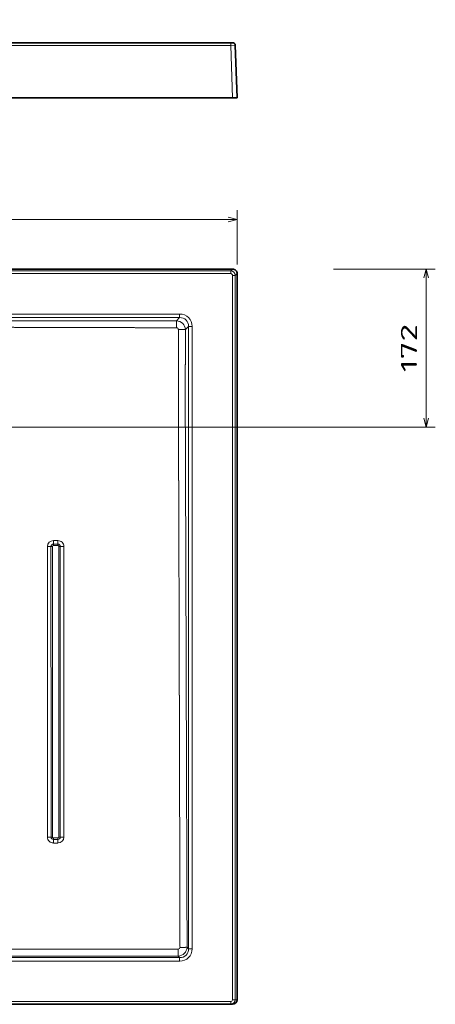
# Model space of a CAD drawing. Extents: x 82 to 353, y 17 to 278.
# Tile 7 of 7: x 263 to 353, y 17 to 232. Entities that reach past the tile are written whole.
import ezdxf
from ezdxf.enums import TextEntityAlignment as Align

# ---------------------------------------------------------------- set-up
doc = ezdxf.new("R2010")
doc.units = 0
doc.layers.get('0').update_dxf_attribs({"lineweight": 13})
doc.styles.get("Standard").update_dxf_attribs({"font": 'isocp.shx'})
doc.dimstyles.get("Standard").update_dxf_attribs({"dimtxt": 2.5, "dimasz": 2.5, "dimexe": 1.25, "dimexo": 0.625, "dimtad": 1, "dimcen": 2.5, "dimadec": 0, "dimazin": 0, "dimtfac": 1, "dimtmove": 0, "dimatfit": 0, "dimfxl": 0, "dimarcsym": 0})

# ---------------------------------------------------------------- blocks, each defined once
blk = doc.blocks.new('*D')
at = {"color": 7, "lineweight": 13}
for p, q in [((88.9, 209.64), (88.9, 231.64)), ((109.38, 226.64), (86.9, 226.64)), ((108.98, 214.64), (86.9, 214.64)), ((109.98, 188.19), (310.02, 188.19)), ((108.98, 177.38), (85.99, 177.38)), ((87.99, 17.36), (87.99, 177.38)), ((331.02, 177.38), (353.19, 177.38)), ((351.19, 142.96), (351.19, 177.38)), ((202.23, 138.22), (234.72, 158.06)), ((224.22, 142.96), (353.19, 142.96)), ((109.38, 17.36), (85.99, 17.36))]:
    blk.add_line(p, q, dxfattribs=at)
at = {"color": 7, "lineweight": 13, "ltscale": 0.295063}
for p, q in [((109.98, 178.38), (109.98, 190.19)), ((310.02, 178.38), (310.02, 190.19))]:
    blk.add_line(p, q, dxfattribs=at)
at = {"color": 7, "lineweight": 13}
for points in [[(88.38, 228.57), (88.9, 226.64), (89.41, 228.57)], [(89.41, 212.71), (88.9, 214.64), (88.38, 212.71)], [(111.91, 188.7), (109.98, 188.19), (111.91, 187.67)], [(308.09, 187.67), (310.02, 188.19), (308.09, 188.7)], [(88.5, 175.45), (87.99, 177.38), (87.47, 175.45)], [(351.71, 175.45), (351.19, 177.38), (350.67, 175.45)], [(216.39, 146.26), (217.77, 147.71), (215.85, 147.14)], [(350.67, 144.89), (351.19, 142.96), (351.71, 144.89)], [(203.61, 139.67), (202.23, 138.22), (204.15, 138.78)], [(87.47, 19.29), (87.99, 17.36), (88.5, 19.29)]]:
    blk.add_lwpolyline(points, dxfattribs=at)
for s, rotation, p, p2 in [('60', 90, (86.9, 217.25), (86.9, 224.03)), ('172', 90, (349.19, 154.92), (349.19, 165.43)), ('90', 31.4179, (227.9, 156.24), (233.68, 159.77)), ('%%c', 31.4179, (224.85, 154.38), (227.04, 155.72)), ('800', 90, (85.99, 92.12), (85.99, 102.63))]:
    blk.add_text(s, height=3.5, rotation=rotation, dxfattribs=at).set_placement(p, p2, align=Align.FIT)
blk.add_text('1000', height=3.5, dxfattribs=at).set_placement((202.88, 190.19), (217.12, 190.19), align=Align.FIT)
blk = doc.blocks.new('BLOCK11')
at = {"color": 7, "lineweight": 35}
for p, q in [((0, 172.1), (495.1, 172.1)), ((500.1, 167.1), (500.1, -623)), ((0, -628), (493.1, -628))]:
    blk.add_line(p, q, dxfattribs=at)
at = {"color": 7, "lineweight": 13, "ltscale": 0.070503}
for p, q in [((493.1, 170.1), (495.1, 172.1)), ((498.1, 165.1), (500.1, 167.1))]:
    blk.add_line(p, q, dxfattribs=at)
at = {"color": 7, "lineweight": 13}
for p, q in [((493.1, 170.1), (0, 170.1)), ((493.1, 167.1), (0, 167.1)), ((495.1, -623), (495.1, 165.1)), ((498.1, -623), (498.1, 165.1)), ((437.5, 123.1), (0, 123.1)), ((437.5, 119.2), (0, 119.2)), ((447.2, -567.5), (447.2, 109.5)), ((451.1, -567.5), (451.1, 109.5)), ((293.7, -446.1), (293.7, -129.8)), ((0, -577.2), (437.5, -577.2)), ((0, -581.1), (437.5, -581.1)), ((0, -625), (493.1, -625))]:
    blk.add_line(p, q, dxfattribs=at)
at = {"color": 7, "lineweight": 13, "ltscale": 0.074954}
for p, q in [((493.1, 167.1), (493.1, 170.1)), ((495.1, 165.1), (498.1, 165.1)), ((495.1, -623), (498.1, -623))]:
    blk.add_line(p, q, dxfattribs=at)
at = {"color": 7, "lineweight": 13, "ltscale": 0.121036}
blk.add_line((434.1, 115.8), (437.5, 119.2), dxfattribs=at)
at = {"color": 7, "lineweight": 13, "ltscale": 0.096593}
for p, q in [((437.5, 123.1), (437.5, 119.2)), ((451.1, 109.5), (447.2, 109.5)), ((451.1, -567.5), (447.2, -567.5)), ((437.5, -581.1), (437.5, -577.2))]:
    blk.add_line(p, q, dxfattribs=at)
at = {"color": 7, "lineweight": 13, "ltscale": 0.121039}
blk.add_line((443.8, 106.1), (447.2, 109.5), dxfattribs=at)
at = {"color": 7, "lineweight": 13, "ltscale": 0.124998}
for p, q in [((300, -123.5), (305, -123.5)), ((300, -127.3), (305, -127.3)), ((299.9, -128.8), (304.9, -128.8)), ((305, -448.6), (300, -448.6))]:
    blk.add_line(p, q, dxfattribs=at)
at = {"color": 7, "lineweight": 13, "ltscale": 0.124997}
blk.add_line((305, -447), (300, -447), dxfattribs=at)
at = {"color": 7, "lineweight": 13, "ltscale": 0.125001}
blk.add_line((305, -452.5), (300, -452.5), dxfattribs=at)
at = {"color": 7, "lineweight": 13, "ltscale": 0.055339}
blk.add_line((445.6, -566), (447.2, -567.5), dxfattribs=at)
at = {"color": 7, "lineweight": 13, "ltscale": 0.055115}
blk.add_line((436, -575.6), (437.5, -577.2), dxfattribs=at)
at = {"color": 7, "lineweight": 13, "ltscale": 0.075}
blk.add_line((493.1, -625), (493.1, -628), dxfattribs=at)
at = {"color": 7, "lineweight": 35, "ltscale": 0.049762}
blk.add_line((495.1, -628), (493.1, -628), dxfattribs=at)
at = {"color": 7, "lineweight": 13, "ltscale": 0.049854}
blk.add_line((500.1, -623), (498.1, -623), dxfattribs=at)
at = {"color": 7, "lineweight": 35}
for centre, start, end in [((495.1, 167.1), 359.9842, 90.0158), ((495.1, -623), 269.98, 359.9798)]:
    blk.add_arc(centre, 5, start, end, dxfattribs=at)
at = {"color": 7, "lineweight": 13}
for centre, radius, start, end in [((493.1, 165.1), 5, 0.045, 89.955), ((493.1, 165.1), 2, 359.9842, 90.0158), ((300, -129.8), 6.37, 90.0874, 180.0046), ((300, -129.8), 2.53, 90.0688, 180.001), ((344.9, -128.6), 44.9, 178.2695, 180.208), ((349.9, -128.6), 44.9, 178.2695, 180.2082), ((305, -129.8), 6.36, 359.9757, 90.0562), ((305, -129.8), 2.53, 359.9926, 90.0599), ((293.9, 78.6), 208.4, 269.9382, 270.9756), ((298.8, -214), 84.2, 89.9315, 90.9588), ((300, -129.8), 1, 90.0691, 179.9888), ((3660650.6, 183.9), 3660351.7, 180.00491, 180.0098604), ((305, -129.8), 0.999, 359.9916, 90.0721), ((306.1, -222.9), 93.1, 89.1466, 90.1024), ((3548601.8, 168.9), 3548295.9, 180.0048231, 180.0099299), ((310.9, 105.2), 235.1, 269.1625, 270.1091), ((300, -446.1), 6.36, 179.9981, 270.0364), ((293.9, -300), 146.1, 269.8996, 271.3953), ((298.9, -505.5), 59.4, 89.8824, 91.3531), ((300, -446.1), 2.53, 180.0209, 270.0103), ((300, -446), 1, 180.014, 270.0159), ((453.6, -447.2), 153.6, 179.9594, 180.5369), ((-101.4, -452.1), 401.4, 359.9414, 0.4939), ((305, -446), 1, 270.0044, 0.0025), ((305, -446.1), 2.53, 269.9971, 0.0084), ((305, -446.1), 6.37, 270.0203, 359.9824), ((457.7, -447.2), 152.7, 179.9593, 180.5401), ((-94, -452.1), 399, 359.9413, 0.497), ((306.1, -508.6), 62.5, 88.7199, 90.13), ((311, -286.9), 159.2, 268.7635, 270.1481), ((-48.3, -3048356.5), 3047780.9, 89.9908953, 89.9990915), ((-6290.3, -568.6), 6726.3, 359.93961, 0.00455), ((493.1, -623), 2, 269.9799, 359.9798), ((493.1, -623), 5, 270.004, 0.004)]:
    blk.add_arc(centre, radius, start, end, dxfattribs=at)
for centre, major_axis, ratio, start_param, end_param in [((436.6, 108.6), (-10.6, -10.6), 0.93511, 2.389713, 3.893466), ((436.6, 108.6), (7.94, 7.94), 0.890394, 5.531307, 7.035067), ((434, 106), (7.07, -7.07), 0.962329, 0.818913, 2.322819), ((435.8, -565.8), (-7.01, -7.13), 0.962708, 0.810291, 2.314066), ((435.8, -565.9), (1.48, -1.55), 0.933038, 5.554728, 7.058569), ((436.6, -566.6), (10.6, -10.6), 0.93511, 5.531306, 7.035059), ((436.6, -566.6), (7.94, -7.94), 0.890394, 5.531307, 7.035067)]:
    blk.add_ellipse(centre, major_axis=major_axis, ratio=ratio, start_param=start_param, end_param=end_param, dxfattribs=at)
for points, knots in [([(0, 115.5), (1.9, 115.5), (3.9, 115.5), (6.1, 115.5), (8.5, 115.5), (10.9, 115.5), (11.4, 115.5), (14.4, 115.5), (17.4, 115.5), (19.8, 115.5), (22.8, 115.5), (25.8, 115.5), (26.2, 115.5), (27.2, 115.5), (28.2, 115.5), (28.7, 115.5), (31.2, 115.5), (33.7, 115.5), (35.7, 115.5), (48.7, 115.5), (61.7, 115.5), (75.1, 115.5), (87.6, 115.5), (100.1, 115.5), (101.5, 115.5), (104.4, 115.5), (107.3, 115.5), (108.7, 115.5), (115.5, 115.5), (122.3, 115.6), (127.7, 115.6), (139, 115.6), (150.2, 115.6), (156, 115.6), (163.1, 115.6), (170.1, 115.6), (171.4, 115.6), (184.4, 115.6), (197.3, 115.6), (208.9, 115.6), (221.8, 115.6), (234.7, 115.6), (236, 115.6), (238.7, 115.6), (241.3, 115.6), (242.7, 115.6), (255.1, 115.6), (267.5, 115.7), (278.3, 115.7), (290.2, 115.7), (302.1, 115.7), (302.9, 115.7), (309.5, 115.7), (316.1, 115.7), (322, 115.7), (334.5, 115.7), (347.2, 115.7), (353.8, 115.7), (361.6, 115.7), (369.3, 115.7), (370.5, 115.7), (376.8, 115.7), (383.1, 115.7), (388.1, 115.7), (400.6, 115.8), (413.1, 115.8), (419.2, 115.8), (426.6, 115.8), (434.1, 115.8)], [0, 0, 0, 0, 0, 0, 16.686975, 16.686975, 16.686975, 20.985087, 20.985087, 20.985087, 42.475639, 42.475639, 42.475639, 46.773751, 46.773751, 46.773751, 51.071863, 51.071863, 51.071863, 68.264296, 68.264296, 68.264296, 163.952336, 163.952336, 163.952336, 176.41532, 176.41532, 176.41532, 188.878304, 188.878304, 188.878304, 235.004744, 235.004744, 235.004744, 283.908006, 283.908006, 283.908006, 295.746765, 295.746765, 295.746765, 395.872877, 395.872877, 395.872877, 407.425859, 407.425859, 407.425859, 418.97884, 418.97884, 418.97884, 515.505083, 515.505083, 515.505083, 522.367154, 522.367154, 522.367154, 572.281955, 572.281955, 572.281955, 628.034728, 628.034728, 628.034728, 638.921489, 638.921489, 638.921489, 682.467597, 682.467597, 682.467597, 747.300243, 747.300243, 747.300243, 747.300243, 747.300243, 747.300243]), ([(10.6, 109.4), (12.1, 109.4), (13.6, 109.5), (14.6, 109.5), (17.6, 109.5), (20.5, 109.4), (21.9, 109.4), (23.9, 109.4), (26, 109.4), (27, 109.4), (36.7, 109.4), (46.4, 109.4), (55.5, 109.3), (70.3, 109.2), (85, 109.2), (90.6, 109.2), (97.3, 109.1), (104, 109.1), (105.8, 109.1), (108.2, 109.1), (110.5, 109.1), (111.8, 109.1), (117.9, 109.1), (124.1, 109), (129.1, 109), (140.8, 109), (152.5, 108.9), (159.2, 108.9), (167.1, 108.9), (175, 108.9), (176.3, 108.9), (188, 108.8), (199.6, 108.8), (209.8, 108.8), (221.7, 108.7), (233.6, 108.7), (236.4, 108.7), (239.9, 108.7), (243.4, 108.7), (245.3, 108.7), (257.4, 108.6), (269.5, 108.6), (279.5, 108.6), (290.6, 108.5), (301.9, 108.5), (302.8, 108.5), (308.7, 108.5), (314.6, 108.5), (319.6, 108.4), (330.7, 108.4), (341.9, 108.4), (348.1, 108.4), (356.5, 108.3), (364.7, 108.3), (366.7, 108.3), (377.6, 108.3), (388.5, 108.3), (396.9, 108.2), (409.5, 108.2), (422, 108.2), (426.1, 108.1), (430.1, 108.1), (434.2, 108.1)], [0, 0, 0, 0, 0, 0, 13.040465, 13.040465, 13.040465, 25.311204, 25.311204, 25.311204, 30.886229, 30.886229, 30.886229, 109.651203, 109.651203, 109.651203, 158.277469, 158.277469, 158.277469, 167.798632, 167.798632, 167.798632, 178.60439, 178.60439, 178.60439, 220.898619, 220.898619, 220.898619, 277.467118, 277.467118, 277.467118, 289.30677, 289.30677, 289.30677, 378.101764, 378.101764, 378.101764, 392.182603, 392.182603, 392.182603, 408.391776, 408.391776, 408.391776, 497.385505, 497.385505, 497.385505, 505.470328, 505.470328, 505.470328, 548.288071, 548.288071, 548.288071, 599.294704, 599.294704, 599.294704, 619.576451, 619.576451, 619.576451, 693.597706, 693.597706, 693.597706, 728.568665, 728.568665, 728.568665, 728.568665, 728.568665, 728.568665]), ([(434.2, 108.1), (434.2, 109.3), (434.2, 110.5), (434.1, 111.6), (434.1, 113.3), (434.1, 114.8), (434.1, 115.2), (434.1, 115.5), (434.1, 115.8)], [0, 0, 0, 0, 0, 0, 7.551137, 7.551137, 7.551137, 11.267937, 11.267937, 11.267937, 11.267937, 11.267937, 11.267937]), ([(436.1, 106.2), (437.3, 106.2), (438.5, 106.2), (439.6, 106.2), (441.3, 106.1), (442.8, 106.1), (443.2, 106.1), (443.5, 106.1), (443.8, 106.1)], [0, 0, 0, 0, 0, 0, 7.551657, 7.551657, 7.551657, 11.268597, 11.268597, 11.268597, 11.268597, 11.268597, 11.268597]), ([(436.1, 106.2), (436.1, 104.1), (436.1, 102), (436.1, 99.9), (436.1, 97.7), (436.1, 95.5), (436.1, 95.4), (436.1, 94.8), (436.2, 94.2), (436.2, 93.8), (436.2, 93.1), (436.2, 92.4), (436.2, 92.1), (436.2, 91.5), (436.2, 90.9), (436.2, 90.7), (436.2, 87.3), (436.2, 84), (436.2, 81), (436.2, 77.1), (436.2, 73.2), (436.2, 72.2), (436.2, 69.2), (436.3, 66.2), (436.3, 64), (436.3, 60.7), (436.3, 57.4), (436.3, 56.3), (436.3, 54.1), (436.3, 51.9), (436.3, 50.8), (436.3, 49), (436.3, 47.1), (436.3, 46.4), (436.3, 45.4), (436.3, 44.4), (436.3, 44.1), (436.3, 43.3), (436.3, 42.4), (436.3, 41.6), (436.3, 40.1), (436.3, 38.5), (436.3, 37.8), (436.3, 36.4), (436.3, 35.2), (436.3, 34.6), (436.3, 33.9), (436.3, 33.2), (436.3, 33.3), (436.3, 33), (436.3, 32.6), (436.3, 32.5), (436.3, 31.4), (436.3, 30.5), (436.3, 29.8), (436.3, 28.6), (436.3, 28), (436.3, 27.8), (436.3, 26.9), (436.3, 25.5), (436.3, 24.7), (436.3, 23.7), (436.3, 22.8), (436.3, 22.8), (436.3, 22.7), (436.3, 22.6), (436.3, 22.5), (436.3, 22.3), (436.3, 22.1), (436.3, 22), (436.3, 21.8), (436.3, 21.6), (436.3, 21.6), (436.3, 21.5), (436.3, 21.5), (436.3, 21.4), (436.3, 20.9), (436.3, 20.5), (436.3, 19.8), (436.3, 18), (436.3, 16.2), (436.3, 14.8), (436.3, 13.3), (436.3, 11.9), (436.3, 11.8), (436.3, 11.6), (436.3, 11.4), (436.3, 11.4), (436.3, 11.2), (436.3, 11), (436.3, 10.9), (436.3, 10.8), (436.3, 10.6), (436.3, 10.4), (436.3, 9.5), (436.3, 8.5), (436.3, 7.6), (436.3, 6.5), (436.3, 5.5), (436.3, 5.4), (436.3, 5.2), (436.3, 5), (436.3, 4.9), (436.3, 4.7), (436.3, 4.5), (436.3, 4.4), (436.3, 4.2), (436.3, 4), (436.3, 3.9), (436.3, 3.7), (436.3, 3.5), (436.3, 3.4), (436.3, 3.1), (436.3, 2.9), (436.3, 3), (436.3, 2.3), (436.3, 1.6), (436.3, 1.1), (436.3, 0.5), (436.3, 0)], [0, 0, 0, 0, 0, 0, 23.182647, 23.182647, 23.182647, 24.728157, 24.728157, 24.728157, 29.610126, 29.610126, 29.610126, 33.232978, 33.232978, 33.232978, 36.549303, 36.549303, 36.549303, 70.862853, 70.862853, 70.862853, 80.09021, 80.09021, 80.09021, 104.763205, 104.763205, 104.763205, 117.112354, 117.112354, 117.112354, 129.461503, 129.461503, 129.461503, 137.701802, 137.701802, 137.701802, 140.243913, 140.243913, 140.243913, 147.359538, 147.359538, 147.359538, 153.053957, 153.053957, 153.053957, 158.640397, 158.640397, 158.640397, 161.011602, 161.011602, 161.011602, 162.573058, 162.573058, 162.573058, 173.086381, 173.086381, 173.086381, 185.57754, 185.57754, 185.57754, 195.831145, 195.831145, 195.831145, 196.134286, 196.134286, 196.134286, 196.823969, 196.823969, 196.823969, 197.731299, 197.731299, 197.731299, 198.189524, 198.189524, 198.189524, 198.418639, 198.418639, 198.418639, 203.599662, 203.599662, 203.599662, 218.667951, 218.667951, 218.667951, 219.776752, 219.776752, 219.776752, 220.836855, 220.836855, 220.836855, 221.896778, 221.896778, 221.896778, 222.773317, 222.773317, 222.773317, 232.901164, 232.901164, 232.901164, 234.142984, 234.142984, 234.142984, 235.320876, 235.320876, 235.320876, 236.498768, 236.498768, 236.498768, 237.676665, 237.676665, 237.676665, 238.854563, 238.854563, 238.854563, 240.488438, 240.488438, 240.488438, 246.378002, 246.378002, 246.378002, 246.378002, 246.378002, 246.378002]), ([(443.8, 106.1), (443.8, 104), (443.8, 101.9), (443.8, 99.7), (443.8, 95.5), (443.8, 91.2), (443.8, 89.2), (443.8, 82.8), (443.8, 76.5), (443.7, 72.2), (443.7, 65.8), (443.7, 59.4), (443.7, 57.6), (443.7, 48.9), (443.7, 40.2), (443.7, 34.5), (443.7, 27.7), (443.7, 20.9), (443.7, 20.6), (443.7, 20.1), (443.7, 19.5), (443.7, 19.3), (443.7, 18.5), (443.7, 17.7), (443.7, 17.1), (443.7, 16.1), (443.7, 15), (443.7, 14.5), (443.7, 13.4), (443.7, 12.3), (443.7, 11.8), (443.7, 10.3), (443.7, 8.8), (443.7, 7.4), (443.7, 6.2), (443.7, 4.9), (443.7, 4.6), (443.7, 4.2), (443.7, 3.7), (443.7, 3.2), (443.7, 2.5), (443.7, 1.7), (443.7, 1.2), (443.7, 0.6), (443.7, 0.1)], [0, 0, 0, 0, 0, 0, 18.374402, 18.374402, 18.374402, 37.087457, 37.087457, 37.087457, 73.754078, 73.754078, 73.754078, 92.731576, 92.731576, 92.731576, 149.286331, 149.286331, 149.286331, 151.581618, 151.581618, 151.581618, 153.876905, 153.876905, 153.876905, 158.467479, 158.467479, 158.467479, 163.058061, 163.058061, 163.058061, 167.781781, 167.781781, 167.781781, 176.230114, 176.230114, 176.230114, 178.524418, 178.524418, 178.524418, 180.445968, 180.445968, 180.445968, 185.085882, 185.085882, 185.085882, 185.085882, 185.085882, 185.085882]), ([(437.9, -566.1), (437.8, -539.4), (437.8, -512.7), (437.7, -486.5), (437.6, -449), (437.5, -411.6), (437.5, -400), (437.4, -374.1), (437.3, -348), (437.3, -333.3), (437.2, -317.7), (437.2, -302.1), (437.2, -301.4), (437.2, -298.8), (437.2, -296.3), (437.2, -294.7), (437.2, -291.8), (437.1, -288.9), (437.1, -287.7), (437.1, -286), (437.1, -284.3), (437.1, -283.5), (437.1, -268.9), (437, -254.3), (437, -247.6), (436.9, -201.7), (436.8, -155.7), (436.7, -122.6), (436.6, -90.6), (436.5, -58.7), (436.5, -58.5), (436.4, -57.8), (436.4, -57), (436.4, -56.5), (436.4, -55.6), (436.4, -54.7), (436.4, -54.5), (436.4, -50.4), (436.4, -46.3), (436.4, -42.6), (436.4, -37.6), (436.4, -32.7), (436.4, -31.6), (436.4, -29.3), (436.3, -27), (436.3, -25.8), (436.3, -23.4), (436.3, -21), (436.3, -20.2), (436.3, -18.3), (436.3, -16.5), (436.3, -15.9), (436.3, -14.7), (436.3, -13.5), (436.3, -12.9), (436.3, -10), (436.3, -7.1), (436.3, -4.7), (436.3, -2.4), (436.3, 0)], [0, 0, 0, 0, 0, 0, 298.218474, 298.218474, 298.218474, 427.190072, 427.190072, 427.190072, 592.836521, 592.836521, 592.836521, 601.601501, 601.601501, 601.601501, 621.485922, 621.485922, 621.485922, 635.458768, 635.458768, 635.458768, 640.470809, 640.470809, 640.470809, 798.770755, 798.770755, 798.770755, 1153.944566, 1153.944566, 1153.944566, 1156.11899, 1156.11899, 1156.11899, 1162.62865, 1162.62865, 1162.62865, 1165.963218, 1165.963218, 1165.963218, 1208.274526, 1208.274526, 1208.274526, 1221.29326, 1221.29326, 1221.29326, 1234.311994, 1234.311994, 1234.311994, 1248.456516, 1248.456516, 1248.456516, 1255.029346, 1255.029346, 1255.029346, 1261.602175, 1261.602175, 1261.602175, 1287.893482, 1287.893482, 1287.893482, 1287.893482, 1287.893482, 1287.893482]), ([(445.6, -566), (445.5, -539.1), (445.5, -512.2), (445.4, -485.6), (445.2, -436.2), (445, -386.7), (445, -363.7), (444.9, -333.7), (444.7, -303.4), (444.7, -296.8), (444.6, -245.8), (444.4, -194.8), (444.2, -149.5), (444.1, -99.6), (443.9, -49.8), (443.9, -44.1), (443.9, -36.1), (443.8, -28.2), (443.8, -22.9), (443.8, -17), (443.8, -11), (443.8, -7.3), (443.8, -3.6), (443.7, 0.1)], [0, 0, 0, 0, 0, 0, 233.018985, 233.018985, 233.018985, 435.78222, 435.78222, 435.78222, 494.957826, 494.957826, 494.957826, 877.437314, 877.437314, 877.437314, 926.788651, 926.788651, 926.788651, 946.172008, 946.172008, 946.172008, 978.271666, 978.271666, 978.271666, 978.271666, 978.271666, 978.271666]), ([(297.5, -446.1), (297.5, -433.4), (297.5, -420.8), (297.5, -408.2), (297.5, -389.2), (297.5, -370.3), (297.5, -364.4), (297.5, -339.2), (297.5, -314.1), (297.5, -295.3), (297.4, -266.9), (297.4, -238.3), (297.4, -228.8), (297.4, -217.6), (297.4, -206.5), (297.4, -204.9), (297.4, -201.6), (297.4, -198.3), (297.4, -197.1), (297.4, -193.2), (297.4, -189.4), (297.4, -187.3), (297.4, -184.1), (297.4, -180.9), (297.4, -179.8), (297.4, -169.2), (297.4, -158.5), (297.4, -149), (297.4, -139.4), (297.4, -129.8)], [0, 0, 0, 0, 0, 0, 127.325124, 127.325124, 127.325124, 191.838294, 191.838294, 191.838294, 382.58573, 382.58573, 382.58573, 478.228257, 478.228257, 478.228257, 494.181378, 494.181378, 494.181378, 511.003385, 511.003385, 511.003385, 532.300389, 532.300389, 532.300389, 542.948891, 542.948891, 542.948891, 638.754574, 638.754574, 638.754574, 638.754574, 638.754574, 638.754574]), ([(307.5, -129.8), (307.5, -156.3), (307.5, -182.7), (307.5, -209.1), (307.5, -236.1), (307.5, -263.1), (307.5, -263.6), (307.5, -266.2), (307.5, -268.8), (307.5, -270.8), (307.5, -274.2), (307.5, -277.6), (307.5, -279), (307.5, -280.8), (307.5, -282.7), (307.5, -283.7), (307.5, -288.6), (307.5, -293.5), (307.5, -297.9), (307.5, -324.4), (307.5, -351.1), (307.5, -373.7), (307.5, -401.7), (307.5, -429.6), (307.5, -435.1), (307.5, -440.6), (307.5, -446.1)], [0, 0, 0, 0, 0, 0, 265.251549, 265.251549, 265.251549, 269.908116, 269.908116, 269.908116, 291.600504, 291.600504, 291.600504, 305.339231, 305.339231, 305.339231, 310.026917, 310.026917, 310.026917, 353.947578, 353.947578, 353.947578, 573.991663, 573.991663, 573.991663, 628.300991, 628.300991, 628.300991, 628.300991, 628.300991, 628.300991]), ([(311.4, -129.8), (311.4, -156.3), (311.4, -182.7), (311.4, -209.1), (311.4, -236.1), (311.4, -263.1), (311.4, -263.6), (311.4, -266.2), (311.4, -268.8), (311.4, -270.8), (311.4, -274.2), (311.4, -277.7), (311.4, -279), (311.4, -280.9), (311.4, -282.7), (311.4, -283.7), (311.4, -288.6), (311.4, -293.5), (311.4, -297.9), (311.4, -324.4), (311.4, -351.1), (311.4, -373.7), (311.4, -401.8), (311.4, -429.6), (311.4, -435.1), (311.4, -440.6), (311.4, -446.1)], [0, 0, 0, 0, 0, 0, 265.256078, 265.256078, 265.256078, 269.912693, 269.912693, 269.912693, 291.610344, 291.610344, 291.610344, 305.346477, 305.346477, 305.346477, 310.035283, 310.035283, 310.035283, 353.943997, 353.943997, 353.943997, 573.950037, 573.950037, 573.950037, 628.250946, 628.250946, 628.250946, 628.250946, 628.250946, 628.250946]), ([(437.9, -566.1), (439.1, -566.1), (440.3, -566.1), (441.5, -566.1), (443.2, -566), (444.6, -566), (445, -566), (445.4, -566), (445.6, -566)], [0, 0, 0, 0, 0, 0, 7.575589, 7.575589, 7.575589, 11.298959, 11.298959, 11.298959, 11.298959, 11.298959, 11.298959]), ([(0, -568.2), (3.6, -568.2), (7.3, -568.2), (10.9, -568.2), (15.7, -568.2), (20.4, -568.2), (21.5, -568.2), (29.4, -568.2), (37.2, -568.2), (43.9, -568.2), (54.1, -568.2), (64.2, -568.2), (67.2, -568.2), (83.4, -568.2), (99.7, -568.2), (112.8, -568.2), (128.3, -568.2), (143.8, -568.1), (147, -568.1), (163.9, -568.1), (180.9, -568.1), (195.3, -568.1), (218.5, -568.1), (241.7, -568.1), (250.6, -568.1), (262.4, -568.1), (274.1, -568.1), (278.1, -568.1), (290.8, -568.1), (303.4, -568.1), (313.1, -568.1), (332.8, -568.1), (352.5, -568.1), (362.5, -568.1), (376.3, -568.1), (390.3, -568), (394, -568), (398.7, -568), (403.4, -568), (404.3, -568), (409.4, -568), (414.6, -568), (419, -568), (425.1, -568), (431.2, -568), (432.8, -568), (434.4, -568), (436, -568)], [0, 0, 0, 0, 0, 0, 31.308997, 31.308997, 31.308997, 40.990959, 40.990959, 40.990959, 99.082549, 99.082549, 99.082549, 128.990973, 128.990973, 128.990973, 239.092665, 239.092665, 239.092665, 263.214212, 263.214212, 263.214212, 385.365796, 385.365796, 385.365796, 462.208758, 462.208758, 462.208758, 486.780149, 486.780149, 486.780149, 572.055556, 572.055556, 572.055556, 661.159929, 661.159929, 661.159929, 693.4526, 693.4526, 693.4526, 701.96083, 701.96083, 701.96083, 737.166665, 737.166665, 737.166665, 749.765733, 749.765733, 749.765733, 749.765733, 749.765733, 749.765733])]:
    blk.add_open_spline(points, degree=5, knots=knots, dxfattribs=at)
for points in [[(434.2, 108.1), (434.8, 108.1), (435.4, 107.9), (435.9, 107.4), (436.1, 106.8), (436.1, 106.2)], [(300, -123.5), (300, -124.3), (300, -125.1), (300, -125.9), (300, -126.7), (300, -127.3)], [(305, -123.5), (305, -124.3), (305, -125.1), (305, -125.9), (305, -126.7), (305, -127.3)]]:
    blk.add_open_spline(points, degree=5, dxfattribs=at)
blk = doc.blocks.new('BLOCK12')
at = {"color": 7, "lineweight": 35, "ltscale": 0.05003}
for p, q in [((-493.1, 0), (-495.1, 0)), ((493.1, 0), (495.1, 0))]:
    blk.add_line(p, q, dxfattribs=at)
at = {"color": 7, "lineweight": 35}
for p, q in [((0, 0), (-493.1, 0)), ((0, 0), (493.1, 0)), ((-500.1, -60), (-498.1, -2.9)), ((500.1, -60), (498.1, -2.9)), ((0, -60), (-495.1, -60)), ((0, -60), (495.1, -60))]:
    blk.add_line(p, q, dxfattribs=at)
at = {"color": 7, "lineweight": 13, "ltscale": 0.125012}
for p, q in [((-493.1, -3), (-498.1, -2.9)), ((493.1, -3), (498.1, -2.9))]:
    blk.add_line(p, q, dxfattribs=at)
at = {"color": 7, "lineweight": 13}
for p, q in [((-495.1, -60), (-493.1, -3)), ((0, -3), (-493.1, -3)), ((0, -3), (493.1, -3)), ((495.1, -60), (493.1, -3))]:
    blk.add_line(p, q, dxfattribs=at)
at = {"color": 7, "lineweight": 13, "ltscale": 0.075}
for p, q in [((-493.1, 0), (-493.1, -3)), ((493.1, 0), (493.1, -3))]:
    blk.add_line(p, q, dxfattribs=at)
at = {"color": 7, "lineweight": 35, "ltscale": 0.125077}
for p, q in [((-500.1, -60), (-495.1, -60)), ((500.1, -60), (495.1, -60))]:
    blk.add_line(p, q, dxfattribs=at)
at = {"color": 7, "lineweight": 35}
for centre, radius, start, end in [((-495.1, -3), 3, 90, 178), ((-451.1, -4), 4, 89.7429, 90), ((451.1, -4), 4, 90, 90.2571), ((495.1, -3), 3, 2, 90)]:
    blk.add_arc(centre, radius, start, end, dxfattribs=at)

msp = doc.modelspace()

# ---------------------------------------------------------------- block references
at = {"lineweight": 0, "xscale": 0.2, "yscale": 0.2, "zscale": 0.2}
for name, p in [('BLOCK12', (210, 226.6393)), ('BLOCK11', (210, 142.9629))]:
    msp.add_blockref(name, p, dxfattribs=at)

# ---------------------------------------------------------------- dimensions: what is measured, and where the dimension line sits
at = {"color": 0, "lineweight": 0}
dim = msp.add_diameter_dim_2p(p1=(202.2342, 138.2193), p2=(217.7658, 147.7065), text='%%c90', dimstyle='Standard', override={"dimlfac": 5}, dxfattribs=at)
dim.commit()
dim.dimension.update_dxf_attribs({"geometry": '*D', "text_midpoint": (230.3078, 155.3675), "dimtype": 163})
for base, p1, p2, angle, middle, dimtype in [((351.1891, 142.9629), (329.0197, 177.3819), (222.22, 142.9629), 269.998569, (351.1891, 160.1724), 160), ((87.98586, 17.36286), (110.98034, 177.38191), (111.37966, 17.36286), 269.998569, (87.98586, 97.37239), 160), ((109.981, 188.185), (310.019, 176.3825), (109.981, 176.3825), 180, (210, 188.185), 161), ((88.8972, 226.6393), (110.9816, 214.6393), (111.3797, 226.6393), 89.999523, (88.8972, 220.6393), 160)]:
    dim = msp.add_linear_dim(base=base, p1=p1, p2=p2, angle=angle, dimstyle='Standard', override={"dimlfac": 5}, dxfattribs=at)
    dim.commit()
    dim.dimension.update_dxf_attribs({"geometry": '*D', "text_midpoint": middle, "dimtype": dimtype})

doc.saveas('drawing.dxf')
